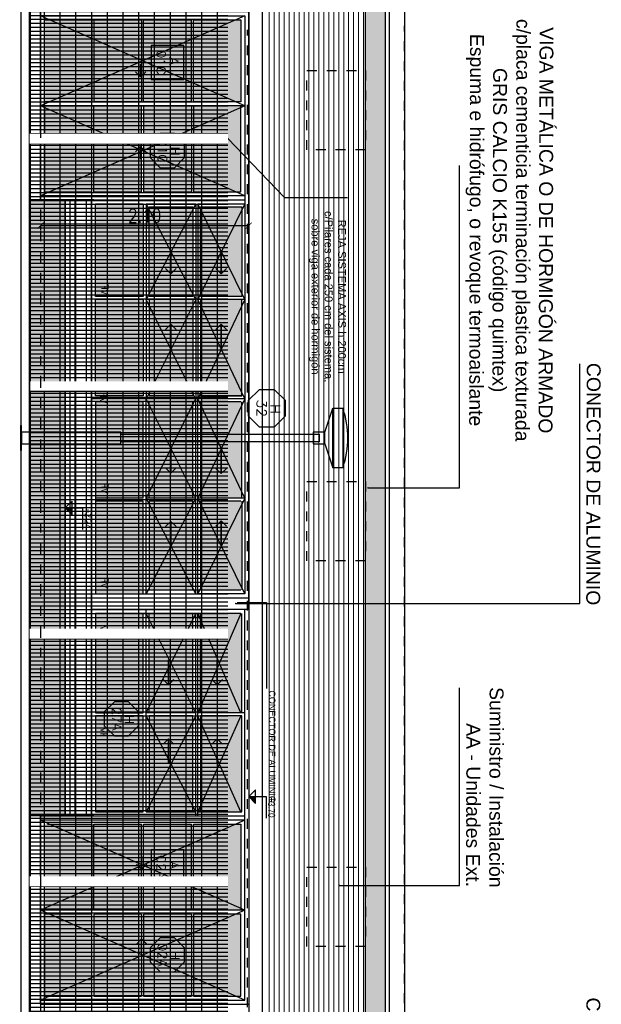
# Model space of a CAD drawing. Header units: millimetres. Extents: x 4617 to 4884, y 1258 to 1784.
# Tile 142 of 256: x 4724 to 4730, y 1417 to 1427. Entities that reach past the tile are written whole.
import ezdxf
from ezdxf.enums import TextEntityAlignment as Align

# ---------------------------------------------------------------- set-up
doc = ezdxf.new("R2010")
doc.units = ezdxf.units.MM
doc.header["$LTSCALE"] = 0.4
doc.set_wipeout_variables(frame=1)
doc.header["$PDMODE"] = 3
for name, pattern in [('DASHDOT', [1, 0.5, -0.25, 0, -0.25]), ('DOT', [6.35, 0, -6.35]), ('RAYITAS', [0.375, 0.25, -0.125])]:
    doc.linetypes.add(name, pattern=pattern)
for name, color, linetype in [('00 AC - ABERTURAS ALUMINIO - HATCH', 254, 'Continuous'), ('00 AC - ABERTURAS ALUMINIO - TIPO', 3, 'Continuous'), ('00 AC - TEXTOS', 3, 'Continuous'), ('200', 6, 'Continuous'), ('200cotas50', 1, 'Continuous'), ('A ALUMINIO', 4, 'Continuous'), ('A HERRERÍA', 4, 'Continuous'), ('A MURO', 1, 'Continuous'), ('A MURO VISTO', 2, 'Continuous'), ('A PROYECCION', 8, 'Continuous'), ('Hatch 354', 254, 'Continuous'), ('Hatch Ladrillo Visto', 32, 'Continuous'), ('TXT', 3, 'Continuous'), ('TXT COTA', 3, 'Continuous'), ('TXT TERMINACIONES', 3, 'Continuous')]:
    doc.layers.add(name, color=color, linetype=linetype)
doc.layers.add('04 gris', color=252, linetype='Continuous', lineweight=13)
doc.styles.add('arial', font='arial.ttf')
doc.styles.add('ARIAL 0.0014', font='arial.ttf', dxfattribs={"height": 0.0014})
doc.styles.add('ARIAL NARROW', font='ARIALN.TTF')
doc.styles.add('ROMANS', font='romans', dxfattribs={"height": 2})
doc.styles.add('SaAS simplex', font='simplex.shx', dxfattribs={"width": 0.8})
doc.styles.get("Standard").update_dxf_attribs({"font": 'arial.ttf'})
doc.dimstyles.new('COTAS 125', dxfattribs={"dimscale": 0.01, "dimtxt": 15, "dimasz": 8, "dimexe": 5, "dimexo": 20, "dimgap": 10, "dimtad": 0, "dimzin": 9, "dimdsep": 46, "dimtxsty": 'SaAS simplex', "dimblk": 'OBLIQUE', "dimcen": 0, "dimclrd": 8, "dimclre": 8, "dimclrt": 256, "dimadec": 1, "dimazin": 0, "dimtfac": 1, "dimtmove": 2, "dimatfit": 3, "dimldrblk": 'OBLIQUE', "dimfxl": 10, "dimlwd": -1, "dimlwe": -1, "dimarcsym": 0})
doc.dimstyles.new('COTAS 75', dxfattribs={"dimscale": 0.01, "dimtxt": 12, "dimasz": 6, "dimexe": 5, "dimexo": 20, "dimgap": 5, "dimtad": 1, "dimzin": 1, "dimdsep": 46, "dimtxsty": 'SaAS simplex', "dimblk": 'ARCHTICK', "dimcen": 0, "dimclrd": 8, "dimclre": 8, "dimclrt": 256, "dimadec": 1, "dimazin": 0, "dimtfac": 1, "dimtix": 1, "dimtmove": 2, "dimatfit": 3, "dimldrblk": 'OBLIQUE', "dimfxl": 8, "dimfxlon": 1, "dimlwd": -1, "dimlwe": -1, "dimarcsym": 0})

# ---------------------------------------------------------------- blocks, each defined once
blk = doc.blocks.new('A01 c')
at = {"layer": 'Hatch 354'}
h = blk.add_hatch(color=256, dxfattribs=at)
h.dxf.hatch_style = 1
h.paths.add_polyline_path([(0.4814, 1.035), (1.4132, 1.035), (1.4132, 0.555), (0.4814, 0.555)])
h.paths.add_polyline_path([(0.5214, 1.535), (1.4132, 1.535), (1.4132, 1.095), (0.5214, 1.095)])
h.paths.add_polyline_path([(0.5214, 2.03), (1.4132, 2.03), (1.4132, 1.615), (0.5214, 1.615)])
h.paths.add_polyline_path([(1.4432, 2.03), (2.4159, 2.03), (2.4159, 1.615), (1.4432, 1.615)])
h.paths.add_polyline_path([(1.4432, 1.535), (2.4159, 1.5349), (2.4159, 1.0949), (1.4432, 1.095)])
h.paths.add_polyline_path([(1.4432, 1.035), (2.4159, 1.035), (2.4159, 0.555), (1.4432, 0.555)])
h = blk.add_hatch(color=256, dxfattribs=at)
h.dxf.hatch_style = 1
h.paths.add_polyline_path([(2.4759, 2.03), (3.4485, 2.03), (3.4485, 1.615), (2.4759, 1.615)])
h.paths.add_polyline_path([(3.4785, 2.03), (4.3812, 2.03), (4.3812, 1.615), (3.4785, 1.615)])
h.paths.add_polyline_path([(3.4785, 1.535), (4.3812, 1.535), (4.3812, 1.095), (3.4785, 1.095)])
h.paths.add_polyline_path([(2.4759, 1.535), (3.4485, 1.535), (3.4485, 1.095), (2.4759, 1.095)])
h.paths.add_polyline_path([(2.4759, 1.035), (3.4485, 1.035), (3.4485, 0.555), (2.4759, 0.555)])
h.paths.add_polyline_path([(3.4785, 1.035), (4.4112, 1.035), (4.4112, 0.555), (3.4785, 0.555)])
h = blk.add_hatch(color=256, dxfattribs=at)
h.dxf.hatch_style = 1
h.paths.add_polyline_path([(5.4412, 2.02), (6.268, 2.02), (6.268, 1.5425), (5.4412, 1.5425)])
h.paths.add_polyline_path([(4.5344, 2.02), (5.4012, 2.02), (5.4012, 1.5425), (4.5344, 1.5425)])
h.paths.add_polyline_path([(4.5344, 1.5225), (5.4012, 1.5225), (5.4012, 1.04), (4.5344, 1.04)])
h.paths.add_polyline_path([(5.4412, 1.5225), (6.268, 1.5225), (6.268, 1.04), (5.4412, 1.04)])
h.paths.add_polyline_path([(5.4412, 1.02), (6.268, 1.02), (6.268, 0.5375), (5.4412, 0.5375)])
h.paths.add_polyline_path([(4.5344, 1.02), (5.4012, 1.02), (5.4012, 0.5375), (4.5344, 0.5375)])
h.paths.add_polyline_path([(4.5344, 0.5175), (5.4012, 0.5175), (5.4012, 0.04), (4.5344, 0.04)])
h.paths.add_polyline_path([(5.4412, 0.5175), (6.268, 0.5175), (6.268, 0.4815), (6.268, 0.04), (5.4412, 0.04)])
at = {"layer": 'A ALUMINIO'}
for p, q in [((0.3205, 2.1), (0.3205, 0.515)), ((0.3205, 2.1), (6.3513, 2.1)), ((6.3513, 0), (6.3513, 2.1)), ((0.4813, 2.06), (0.4813, 1.585)), ((4.4944, 2.06), (0.4813, 2.06)), ((1.4132, 2.03), (0.5214, 2.03)), ((0.5214, 1.615), (0.5214, 2.02)), ((1.4432, 2.06), (1.4432, 1.585)), ((1.4432, 2.03), (2.4159, 2.03)), ((2.4159, 2.02), (2.4159, 1.615)), ((2.4459, 2.06), (2.4459, 0.515)), ((2.4759, 2.02), (2.4759, 1.615)), ((3.4485, 2.06), (3.4485, 1.585)), ((4.4112, 1.585), (4.4112, 2.06)), ((4.5344, 1.5425), (4.5344, 2.02)), ((4.5344, 2.02), (5.4012, 2.02)), ((5.4012, 2.06), (5.4012, 0)), ((2.4159, 1.615), (1.4432, 1.615)), ((0.4813, 1.585), (2.4459, 1.585)), ((1.4432, 1.585), (2.4159, 1.585)), ((1.4432, 1.565), (1.4432, 1.065)), ((1.4432, 1.535), (2.4159, 1.535)), ((2.4159, 1.5348), (2.4159, 1.095)), ((4.4112, 1.585), (2.4459, 1.585)), ((4.4112, 1.565), (2.4459, 1.565)), ((3.4485, 1.585), (2.4759, 1.585)), ((3.4485, 1.535), (2.4759, 1.535)), ((2.4759, 1.5348), (2.4759, 1.095)), ((3.4485, 1.565), (3.4485, 1.065)), ((4.4112, 1.065), (4.4112, 1.565)), ((5.4012, 1.5425), (4.5344, 1.5425)), ((5.4012, 1.5225), (4.5344, 1.5225)), ((5.4412, 1.5225), (6.268, 1.5225)), ((1.4432, 1.095), (2.4159, 1.095)), ((3.4485, 1.095), (2.4759, 1.095)), ((0.4814, 1.065), (2.4459, 1.065)), ((0.4814, 1.035), (1.4132, 1.035)), ((1.4132, 1.035), (1.4132, 0.555)), ((1.4432, 1.035), (2.4159, 1.035)), ((1.4432, 1.035), (1.4432, 0.555)), ((4.4112, 1.065), (2.4459, 1.065)), ((3.4485, 1.035), (2.4759, 1.035)), ((2.4759, 1.0048), (2.4759, 0.6223)), ((3.4485, 1.035), (3.4485, 0.555)), ((4.4112, 1.035), (3.4785, 1.035)), ((3.4785, 1.035), (3.4785, 0.555)), ((5.4012, 1.04), (4.5344, 1.04)), ((5.4412, 1.04), (6.268, 1.04)), ((6.3513, 1.05), (6.3513, 0)), ((0.3205, 0.515), (4.4512, 0.515)), ((6.268, 0.5175), (6.268, 0.5404))]:
    blk.add_line(p, q, dxfattribs=at)
for points in [[(0.4405, 2.1), (0.3205, 2.1), (0.3205, 0.515), (0.4405, 0.515)], [(3.4485, 1.615), (2.4759, 1.615), (2.4759, 2.03), (3.4485, 2.03)], [(4.3812, 2.03), (3.4785, 2.03), (3.4785, 1.615), (4.3812, 1.615)], [(6.268, 1.5525), (6.268, 2.02), (5.4412, 2.02), (5.4412, 1.5425), (6.268, 1.5425)], [(6.268, 0.5175), (5.4412, 0.5175), (5.4412, 0.04), (6.268, 0.04), (6.268, 0.5104)]]:
    blk.add_lwpolyline(points, close=True, dxfattribs=at)
for points in [[(1.4132, 2.02), (1.4132, 1.615), (0.5214, 1.615)], [(4.4112, 1.585), (4.4112, 2.02)], [(6.3513, 0), (4.4512, 0), (4.4512, 2.06)], [(6.308, 0), (6.308, 2.06), (4.4944, 2.06), (4.4944, 0)], [(0.4814, 1.065), (0.4814, 1.565), (2.4459, 1.565)], [(1.4132, 1.535), (1.4132, 1.095), (0.5214, 1.095), (0.5214, 1.535), (1.4132, 1.535)], [(3.4785, 1.535), (3.4785, 1.095), (4.3812, 1.095), (4.3812, 1.535), (3.4785, 1.535)], [(4.5344, 1.04), (4.5344, 1.5225)], [(5.4412, 1.5225), (5.4412, 1.04)], [(6.268, 1.04), (6.268, 1.5225)], [(2.4159, 1.035), (2.4159, 0.555), (0.4814, 0.555), (0.4814, 1.035)], [(2.4759, 1.035), (2.4759, 0.555), (3.4485, 0.555)], [(3.4785, 0.555), (4.4112, 0.555), (4.4112, 1.035)], [(4.5344, 0.5404), (4.5344, 1.02), (5.4012, 1.02)], [(6.268, 0.5404), (6.268, 1.02), (5.4412, 1.02), (5.4412, 0.5404)], [(4.5344, 0.5375), (5.4012, 0.5375)], [(5.4012, 0.04), (4.5344, 0.04), (4.5344, 0.5175), (5.4012, 0.5175)], [(6.268, 0.5375), (5.4412, 0.5375)]]:
    blk.add_lwpolyline(points, dxfattribs=at)
at = {"layer": 'A PROYECCION'}
for p, q in [((1.4432, 2.06), (0.4813, 1.585)), ((0.4813, 2.06), (1.4432, 1.585)), ((1.4432, 2.06), (2.4459, 1.585)), ((2.4459, 2.06), (1.4432, 1.585)), ((3.4485, 2.06), (2.4459, 1.585)), ((2.4459, 2.06), (3.4485, 1.585)), ((3.4485, 2.06), (4.4112, 1.585)), ((4.4112, 2.06), (3.4485, 1.585)), ((5.4012, 2.06), (4.4944, 0)), ((4.4944, 2.06), (5.4012, 0)), ((6.308, 2.06), (5.4012, 0)), ((5.4012, 2.06), (6.308, 0)), ((0.4814, 1.565), (1.4432, 1.065)), ((1.4432, 1.5649), (0.4814, 1.065)), ((1.4432, 1.5651), (2.4459, 1.065)), ((2.4459, 1.5648), (1.4432, 1.065)), ((3.4485, 1.5652), (2.4459, 1.065)), ((2.4459, 1.5648), (3.4485, 1.065)), ((4.4112, 1.565), (3.4485, 1.065)), ((3.4486, 1.5649), (4.4112, 1.065))]:
    blk.add_line(p, q, dxfattribs=at)
for points in [[(1.162, 1.8756), (1.2151, 1.8225), (0.9623, 1.8225), (1.2151, 1.8225), (1.162, 1.7694)], [(1.7448, 1.8756), (1.6917, 1.8225), (1.9445, 1.8225), (1.6917, 1.8225), (1.7448, 1.7694)], [(3.1465, 1.8756), (3.1996, 1.8225), (2.9468, 1.8225), (3.1996, 1.8225), (3.1465, 1.7694)], [(3.7602, 1.8756), (3.7071, 1.8225), (3.9299, 1.8225), (3.7071, 1.8225), (3.7602, 1.7694)], [(1.1577, 1.3681), (1.2108, 1.315), (0.958, 1.315), (1.2108, 1.315), (1.1577, 1.2619)], [(1.7491, 1.3681), (1.696, 1.315), (1.9488, 1.315), (1.696, 1.315), (1.7491, 1.2619)], [(3.1465, 1.3682), (3.1996, 1.3151), (2.9468, 1.3151), (3.1996, 1.3151), (3.1465, 1.262)], [(3.7602, 1.368), (3.7071, 1.3149), (3.9299, 1.3149), (3.7071, 1.3149), (3.7602, 1.2618)], [(4.9368, 1.0631), (4.9899, 1.01), (4.8624, 1.01), (4.9899, 1.01), (4.9368, 0.9569)], [(5.745, 1.0631), (5.6919, 1.01), (5.8194, 1.01), (5.6919, 1.01), (5.745, 0.9569)]]:
    blk.add_lwpolyline(points, dxfattribs=at)
at = {"layer": 'TXT TERMINACIONES', "color": 252, "char_height": 0.067839, "attachment_point": 9}
for insert in [(0.641, 0.614), (1.5961, 0.6138), (2.5073, 0.6026), (3.6007, 0.6138)]:
    blk.add_mtext('{\\Fromans|c0;VF}', dxfattribs=dict(at, insert=insert))
blk = doc.blocks.new('AL 02 b f')
at = {"layer": 'Hatch 354'}
h = blk.add_hatch(color=256, dxfattribs=at)
h.dxf.hatch_style = 1
h.paths.add_polyline_path([(0.9068, 2.0241), (0.08, 2.0241), (0.08, 1.5466), (0.9068, 1.5466)])
h.paths.add_polyline_path([(1.8136, 2.0241), (0.9468, 2.0241), (0.9468, 1.5466), (1.8136, 1.5466)])
h.paths.add_polyline_path([(1.8136, 1.5266), (0.9468, 1.5266), (0.9468, 1.0441), (1.8136, 1.0441)])
h.paths.add_polyline_path([(0.9068, 1.5266), (0.08, 1.5266), (0.08, 1.0441), (0.9068, 1.0441)])
h.paths.add_polyline_path([(0.9068, 1.0241), (0.08, 1.0241), (0.08, 0.5416), (0.9068, 0.5416)])
h.paths.add_polyline_path([(1.8136, 1.0241), (0.9468, 1.0241), (0.9468, 0.5416), (1.8136, 0.5416)])
h.paths.add_polyline_path([(1.8136, 0.5216), (0.9468, 0.5216), (0.9468, 0.0441), (1.8136, 0.0441)])
h.paths.add_polyline_path([(0.9068, 0.5216), (0.08, 0.5216), (0.08, 0.0441), (0.9068, 0.0441)])
h.paths.add_polyline_path([(2.9068, 1.0391), (1.9368, 1.0391), (1.9368, 0.5591), (2.9068, 0.5591)])
h.paths.add_polyline_path([(3.9366, 1.0389), (2.9368, 1.0391), (2.9368, 0.5591), (3.9366, 0.5591)])
h.paths.add_polyline_path([(3.9366, 1.5391), (2.9368, 1.5391), (2.9368, 1.0991), (3.9365, 1.0991)])
h.paths.add_polyline_path([(2.9068, 1.5391), (1.9368, 1.5391), (1.9368, 1.0991), (2.9068, 1.0991)])
h.paths.add_polyline_path([(2.9068, 2.0341), (1.9368, 2.0341), (1.9368, 1.6191), (2.9068, 1.6191)])
h.paths.add_polyline_path([(3.9366, 2.0341), (3.0346, 2.0341), (2.9368, 2.0341), (2.9368, 1.6189), (3.9366, 1.6189)])
at = {"layer": 'A ALUMINIO'}
for p, q in [((1.8969, 2.1041), (-0.0033, 2.1041)), ((3.9767, 2.1041), (-0.0033, 2.1041)), ((3.9766, 2.1041), (-0.0033, 2.1041)), ((-0.0033, 0.0041), (-0.0033, 2.1041)), ((3.9767, 2.1041), (3.9767, 0.5191)), ((0.9468, 2.0641), (0.9468, 0.0041)), ((1.8136, 2.0241), (0.9468, 2.0241)), ((1.8136, 1.5466), (1.8136, 2.0241)), ((1.8536, 2.0641), (3.9766, 2.0641)), ((1.9368, 1.5891), (1.9368, 2.0241)), ((2.9368, 2.0641), (2.9368, 1.5891)), ((2.9368, 2.0341), (3.9366, 2.0341)), ((3.9366, 2.0241), (3.9366, 1.5391)), ((1.8968, 1.5891), (3.9366, 1.5891)), ((2.9368, 1.6189), (3.9366, 1.6189)), ((0.9068, 1.5266), (0.08, 1.5266)), ((0.9468, 1.5466), (1.8136, 1.5466)), ((0.9468, 1.5266), (1.8136, 1.5266)), ((1.8968, 1.5691), (3.9366, 1.5691)), ((1.9368, 1.0691), (1.9368, 1.5691)), ((2.9368, 1.5691), (2.9368, 1.0691)), ((2.9368, 1.5391), (3.9366, 1.5391)), ((3.9366, 1.5391), (3.9365, 1.0389)), ((2.9368, 1.0991), (3.9366, 1.0991)), ((0.9068, 1.0241), (0.08, 1.0241)), ((0.9468, 1.0241), (1.8136, 1.0241)), ((1.9368, 1.0691), (3.9766, 1.0691)), ((1.9368, 1.0391), (2.9068, 1.0391)), ((2.9368, 1.0391), (3.9366, 1.0389)), ((3.9766, 0.5191), (1.8968, 0.5191)), ((1.8969, 0.0041), (-0.0033, 0.0041)), ((0.9468, 0.0441), (1.8136, 0.0441))]:
    blk.add_line(p, q, dxfattribs=at)
for points in [[(0.04, 0.0041), (0.04, 2.0641), (1.8536, 2.0641), (1.8536, 0.0041)], [(1.8968, 0.0041), (1.8968, 2.0641)], [(1.9368, 1.5891), (1.9368, 2.0241)], [(0.9068, 1.5266), (0.9068, 1.0441), (0.08, 1.0441), (0.08, 1.5266)], [(0.9468, 1.0441), (1.8136, 1.0441), (1.8136, 1.5266)], [(2.9068, 1.5391), (2.9068, 1.0991), (1.9368, 1.0991), (1.9368, 1.5391), (2.9068, 1.5391)], [(0.9068, 1.0241), (0.9068, 0.5416), (0.08, 0.5416), (0.08, 1.0241)], [(0.9468, 0.5416), (1.8136, 0.5416), (1.8136, 1.0241)], [(2.9068, 1.0391), (2.9068, 0.5591), (1.9368, 0.5591), (1.9368, 1.0391)], [(3.9366, 1.0389), (3.9366, 0.5592), (2.9368, 0.559), (2.9368, 1.0391)], [(1.8136, 0.0741), (1.8136, 0.5216), (0.9468, 0.5216)]]:
    blk.add_lwpolyline(points, dxfattribs=at)
for points in [[(0.08, 1.5566), (0.08, 2.0241), (0.9068, 2.0241), (0.9068, 1.5466), (0.08, 1.5466)], [(2.9068, 2.0341), (2.9068, 1.6191), (1.9368, 1.6191), (1.9368, 2.0341)], [(0.08, 0.5216), (0.9068, 0.5216), (0.9068, 0.0441), (0.08, 0.0441)]]:
    blk.add_lwpolyline(points, close=True, dxfattribs=at)
at = {"layer": 'A PROYECCION'}
for p, q in [((0.04, 2.0641), (0.9468, 0.0041)), ((0.9468, 2.0641), (0.04, 0.0041)), ((0.9468, 2.0641), (1.8536, 0.0041)), ((1.8536, 2.0641), (0.9468, 0.0041)), ((2.9068, 2.0241), (1.9368, 1.5891)), ((1.9368, 2.0241), (2.9068, 1.5891)), ((2.9368, 2.0241), (3.9366, 1.5891)), ((3.9366, 2.0241), (2.9368, 1.5891)), ((1.9368, 1.5691), (2.9068, 1.0691)), ((2.9068, 1.569), (1.9368, 1.0691)), ((2.9368, 1.569), (3.9366, 1.0691)), ((3.9366, 1.5691), (2.9417, 1.0691))]:
    blk.add_line(p, q, dxfattribs=at)
for points in [[(2.6215, 1.8384), (2.6746, 1.7853), (2.4218, 1.7853), (2.6746, 1.7853), (2.6215, 1.7323)], [(3.2719, 1.8384), (3.2188, 1.7853), (3.4716, 1.7853), (3.2188, 1.7853), (3.2719, 1.7323)], [(2.6213, 1.3484), (2.6744, 1.2953), (2.4216, 1.2953), (2.6744, 1.2953), (2.6213, 1.2423)], [(3.2721, 1.3484), (3.219, 1.2953), (3.4718, 1.2953), (3.219, 1.2953), (3.2721, 1.2423)], [(0.603, 1.0772), (0.6561, 1.0241), (0.5286, 1.0241), (0.6561, 1.0241), (0.603, 0.971)], [(1.4111, 1.0772), (1.358, 1.0241), (1.4856, 1.0241), (1.358, 1.0241), (1.4111, 0.971)]]:
    blk.add_lwpolyline(points, dxfattribs=at)
blk = doc.blocks.new('_ArchTick')
at = {"color": 0, "linetype": 'ByBlock', "const_width": 0.15}
blk.add_lwpolyline([(-0.5, -0.5), (0.5, 0.5)], dxfattribs=at)
blk = doc.blocks.new('*D556')
at = {"layer": 'Defpoints', "color": 0, "transparency": 16777216}
for p in [(4724.2339, 1425.5794), (4726.3339, 1425.5794), (4726.3339, 1425.3208)]:
    blk.add_point(p, dxfattribs=at)
at = {"layer": 'TXT COTA', "color": 8, "transparency": 16777216}
for p, q in [((4724.2339, 1425.3208), (4724.2339, 1425.2708)), ((4724.2339, 1425.3208), (4726.3339, 1425.3208)), ((4726.3339, 1425.3208), (4726.3339, 1425.2708))]:
    blk.add_line(p, q, dxfattribs=at)
at = {"layer": 'TXT COTA', "color": 8, "transparency": 16777216, "xscale": 0.06, "yscale": 0.06, "zscale": 0.06, "rotation": 180}
blk.add_blockref('_ArchTick', (4724.2339, 1425.3208), dxfattribs=at)
at = {"layer": 'TXT COTA', "color": 8, "transparency": 16777216, "xscale": 0.06, "yscale": 0.06, "zscale": 0.06}
blk.add_blockref('_ArchTick', (4726.3339, 1425.3208), dxfattribs=at)
at = {"layer": 'TXT COTA', "transparency": 16777216, "insert": (4725.2839, 1425.4208), "char_height": 0.14, "attachment_point": 5, "style": 'SaAS simplex'}
blk.add_mtext('2.10', dxfattribs=at)
blk = doc.blocks.new('_Oblique')
at = {"layer": 'TXT COTA', "color": 0, "lineweight": -2}
blk.add_line((-0.5, -0.5), (0.5, 0.5), dxfattribs=at)
blk = doc.blocks.new('Nivel corte')
at = {"color": 0}
for p, q in [((0, 0.2), (0.25, 0.2)), ((0, 0), (0, 0.2)), ((0.078, 0.078), (-0.078, 0.078)), ((0, 0), (-0.078, 0.078)), ((0, 0), (0.078, 0.078))]:
    blk.add_line(p, q, dxfattribs=at)
blk.add_solid([(0, 0), (0.078, 0.078), (0, 0.078), (0.078, 0.078)], dxfattribs=at)
at = {"color": 0, "style": 'ARIAL NARROW', "flags": 4}
blk.add_attdef('NIVEL', text='', height=0.08, dxfattribs=at).set_placement((0.125, 0.2), align=Align.BOTTOM_CENTER)
blk = doc.blocks.new('AXIS 2')
at = {"layer": 'A HERRERÍA'}
h = blk.add_hatch(dxfattribs=at)
h.set_pattern_fill('GRATE', color=254, scale=0.05, angle=180)
h.set_pattern_definition([(90, (221.17776, 192.91385), (-0.0396875, 2e-17), []), (180, (221.17776, 192.91385), (-1e-16, -0.15875), [])])
h.paths.add_polyline_path([(368.218, 149.751), (368.2182, 148.2675), (368.2182, 149.7207)], flags=16)
h.paths.add_polyline_path([(368.2186, 147.8057), (368.2182, 149.8057), (365.8217, 149.8057), (365.822, 147.8057)])
blk.add_lwpolyline([(365.722, 147.8057), (365.822, 147.8057), (365.822, 149.8057)], dxfattribs=at)
at = {"ltscale": 0.001}
blk.add_wipeout([(368.2186, 149.8057), (368.2186, 147.8057), (368.3186, 147.8057), (368.3186, 149.8057)], dxfattribs=at).dxf.layer = 'A HERRERÍA'
blk = doc.blocks.new('*U468')
at = {"color": 0, "linetype": 'ByBlock'}
blk.add_lwpolyline([(-0.287, -0.195), (0.287, -0.195), (0.287, 0.354), (-0.287, 0.354)], close=True, dxfattribs=at)
at = {"color": 0, "linetype": 'ByBlock', "style": 'ROMANS', "width": 1.1}
blk.add_text('A', height=0.15, dxfattribs=at).set_placement((-0.088, 0.112))
at = {"color": 0, "linetype": 'ByBlock', "style": 'ROMANS', "width": 1.05}
blk.add_attdef('NRO', text='', height=0.15, dxfattribs=at).set_placement((0, -0.027), align=Align.MIDDLE)
blk = doc.blocks.new('*U575')
at = {"color": 0, "linetype": 'ByBlock', "ltscale": 0.1}
blk.add_lwpolyline([(0, 0.344), (0.119, 0.344), (0.288, 0.175), (0.288, -0.064), (0.119, -0.233), (0, -0.233), (-0.119, -0.233), (-0.288, -0.064), (-0.288, 0.175), (-0.119, 0.344)], close=True, dxfattribs=at)
at = {"color": 0, "style": 'ROMANS', "width": 1.1}
blk.add_text('H', height=0.15, dxfattribs=at).set_placement((-0.088, 0.112))
at = {"color": 0, "linetype": 'ByBlock', "style": 'ROMANS', "width": 1.05}
blk.add_attdef('NRO', text='', height=0.15, dxfattribs=at).set_placement((0, -0.027), align=Align.MIDDLE)
blk = doc.blocks.new('A$C4B2F62BB')
at = {"layer": 'A HERRERÍA'}
for p, q in [((0.24, 3.07), (0, 3.15)), ((0.36, 3.07), (0.6, 3.15))]:
    blk.add_line(p, q, dxfattribs=at)
for points in [[(0, 3.25), (0.6, 3.25), (0.6, 3.15), (0, 3.15)], [(0.24, 2.95), (0.36, 2.95), (0.36, 3.07), (0.24, 3.07)], [(0.24, 0.01), (0.36, 0.01), (0.36, 1.01), (0.24, 1.01)], [(0.175, 0), (0.425, 0), (0.425, 0.01), (0.175, 0.01)]]:
    blk.add_lwpolyline(points, close=True, dxfattribs=at)
blk.add_lwpolyline([(0.26, 1.01), (0.26, 3.01), (0.34, 3.01), (0.34, 1.01)], dxfattribs=at)
blk.add_arc((0.3, 2.375), 0.925, 71.07536, 108.92464, dxfattribs=at)

msp = doc.modelspace()

# ---------------------------------------------------------------- hatches: boundary and pattern name
at = {"layer": 'A MURO VISTO', "ltscale": 0.001}
h = msp.add_hatch(color=252, dxfattribs=at)
h.dxf.hatch_style = 1
h.paths.add_polyline_path([(4727.5105, 1395.9383), (4727.5105, 1429.8494), (4727.7105, 1429.8494), (4727.7105, 1395.9383)])
at = {"layer": 'A MURO VISTO'}
h = msp.add_hatch(color=253, dxfattribs=at)
h.dxf.hatch_style = 1
h.paths.add_polyline_path([(4724.4839, 1425.5795), (4724.4839, 1419.3688), (4724.134, 1419.3688), (4724.134, 1425.5795)])
at = {"layer": 'Hatch Ladrillo Visto', "lineweight": 13}
h = msp.add_hatch(dxfattribs=at)
h.set_pattern_fill('_USER', color=256, scale=0.05, angle=990, pattern_type=0)
h.set_pattern_definition([(270, (4747.691375, 1451.45255), (0.05, -9e-17), [])])
h.paths.add_polyline_path([(4727.4979, 1429.8988), (4727.4979, 1429.5718), (4727.4979, 1427.5098), (4727.4979, 1421.1873), (4727.4979, 1411.1941), (4727.4979, 1406.8791), (4727.4979, 1404.7241), (4727.4979, 1402.6041), (4727.4979, 1400.4491), (4727.4979, 1396.2191), (4727.4979, 1395.8881), (4726.4739, 1395.8881), (4726.4739, 1396.1881), (4726.3379, 1396.1881), (4726.3779, 1396.1881), (4726.5012, 1396.1881), (4726.5179, 1396.1881), (4726.5179, 1429.5988), (4726.4934, 1429.5988), (4724.1771, 1429.6012), (4724.1713, 1429.9045)])
h.paths.add_polyline_path([(4725.991, 1429.5988), (4726.2848, 1429.5988), (4726.2848, 1429.6013), (4725.991, 1429.6013)], flags=17)

# ---------------------------------------------------------------- linework, layer by layer
at = {"layer": '04 gris'}
for p, q in [((4726.3339, 1396.1887), (4726.3339, 1429.5975)), ((4726.3339, 1396.1887), (4726.3339, 1429.5975)), ((4726.3396, 1396.1887), (4726.3396, 1429.5975)), ((4726.4683, 1396.1887, -10), (4726.4683, 1429.5975, -10)), ((4726.4739, 1396.1887), (4726.4739, 1429.5975)), ((4726.4739, 1396.1887), (4726.4739, 1429.5975))]:
    msp.add_line(p, q, dxfattribs=at)
at = {"layer": 'A ALUMINIO'}
msp.add_lwpolyline([(4726.3339, 1421.5686), (4726.3339, 1421.4486), (4724.7489, 1421.4486), (4724.7489, 1421.5686)], close=True, dxfattribs=at)
at = {"layer": 'A MURO'}
msp.add_lwpolyline([(4724.0339, 1429.8994), (4724.0339, 1395.8887), (4724.1339, 1395.8887), (4724.1339, 1429.8994)], close=True, dxfattribs=at)
at = {"layer": 'A MURO VISTO', "color": 2}
for p, q in [((4724.2339, 1425.5794), (4724.2339, 1427.4794)), ((4724.4839, 1419.3688), (4724.4839, 1425.5795)), ((4724.5339, 1419.3688), (4724.5339, 1425.5795)), ((4724.5839, 1419.3688), (4724.5839, 1425.5795))]:
    msp.add_line(p, q, dxfattribs=at)
at = {"layer": 'A MURO VISTO'}
for p, q in [((4724.7714, 1425.5795), (4724.1339, 1425.5795)), ((4724.6989, 1419.369), (4724.6989, 1425.5797)), ((4724.7489, 1419.369), (4724.7489, 1425.5797))]:
    msp.add_line(p, q, dxfattribs=at)
at = {"layer": 'A MURO VISTO', "color": 1}
msp.add_lwpolyline([(4727.7546, 1395.592), (4727.7546, 1430.2028), (4727.9039, 1430.2028), (4727.9039, 1395.592)], close=True, dxfattribs=at)
at = {"layer": 'A MURO VISTO'}
msp.add_lwpolyline([(4724.0239, 1395.8887), (4724.0239, 1413.6651), (4724.1239, 1413.6651), (4724.1239, 1429.9994)], dxfattribs=at)
msp.add_lwpolyline([(4727.5105, 1395.9383), (4727.5105, 1429.8494), (4727.7105, 1429.8494), (4727.7105, 1395.9383)], close=True, dxfattribs=at)
at = {"layer": 'A MURO VISTO', "ltscale": 0.001}
msp.add_lwpolyline([(4724.4839, 1425.5795), (4724.4839, 1419.3688), (4724.134, 1419.3688), (4724.134, 1425.5795)], close=True, dxfattribs=at)
at = {"layer": 'A PROYECCION', "linetype": 'RAYITAS'}
for points in [[(4726.9205, 1426.0838), (4726.9205, 1426.8838), (4727.5105, 1426.8838), (4727.5105, 1426.0838)], [(4726.9205, 1421.9392), (4726.9205, 1422.7392), (4727.5105, 1422.7392), (4727.5105, 1421.9392)], [(4726.9205, 1418.0521), (4726.9205, 1418.8521), (4727.5105, 1418.8521), (4727.5105, 1418.0521)]]:
    msp.add_lwpolyline(points, close=True, dxfattribs=at)
at = {"layer": 'TXT', "color": 253, "linetype": 'DOT', "ltscale": 0.01}
for p, q in [((4726.3224, 1387.2383), (4726.3224, 1427.296)), ((4727.9039, 1387.2794), (4727.9039, 1427.3371))]:
    msp.add_line(p, q, dxfattribs=at)
at = {"layer": 'TXT', "color": 254, "ltscale": 0.5}
msp.add_lwpolyline([(4726.2174, 1421.5205), (4726.5138, 1421.5205), (4726.5138, 1420.6536)], dxfattribs=at)
at = {"layer": 'TXT COTA', "color": 2}
for p, q in [((4724.7714, 1419.3688), (4724.1339, 1419.3688)), ((4724.2339, 1417.4687), (4724.2339, 1419.3688))]:
    msp.add_line(p, q, dxfattribs=at)

# ---------------------------------------------------------------- block references
at = {"layer": '00 AC - ABERTURAS ALUMINIO - HATCH', "color": 251, "rotation": 269.9999999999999}
msp.add_blockref('A$C4B2F62BB', (4724.0329, 1423.4795), dxfattribs=at)
at = {"layer": '00 AC - ABERTURAS ALUMINIO - TIPO', "xscale": 0.6, "yscale": 0.6, "zscale": 0.6, "rotation": 270.0000000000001}
for p, values in [((4725.467, 1426.9661), {'NRO': '01C'}), ((4725.467, 1418.8556), {'NRO': '02A'})]:
    msp.add_blockref('*U468', p, dxfattribs=at).add_auto_attribs(values)
at = {"layer": '00 AC - ABERTURAS ALUMINIO - TIPO'}
ref = msp.add_blockref('*U575', (4725.4793, 1426.0778, 10), dxfattribs=dict(at, xscale=-0.6, yscale=0.6, zscale=0.6, rotation=269.999999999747))
ref.add_attrib('NRO', '01C', dxfattribs={"layer": '0', "color": 0, "linetype": 'ByBlock', "height": 0.09, "rotation": 270, "style": 'ROMANS', "width": 1.05}).set_placement((4725.4631, 1426.0778, 10), align=Align.MIDDLE)
at = {"layer": '00 AC - ABERTURAS ALUMINIO - TIPO', "extrusion": (0, 0, -1)}
ref = msp.add_blockref('*U575', (-4726.4808, 1423.4792), dxfattribs=dict(at, xscale=0.65, yscale=0.65, zscale=-0.65, rotation=90.00000000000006))
ref.add_attrib('NRO', '32', dxfattribs={"layer": '0', "color": 0, "linetype": 'ByBlock', "ltscale": 0.5, "height": 0.0975, "rotation": 90, "style": 'ROMANS', "text_generation_flag": 6, "width": 1.05}).set_placement((4726.4632, 1423.4792), align=Align.MIDDLE)
at = {"layer": '00 AC - ABERTURAS ALUMINIO - TIPO'}
ref = msp.add_blockref('*U575', (4725.0169, 1420.3475), dxfattribs=dict(at, xscale=-0.6, yscale=0.6, zscale=0.6, rotation=269.999999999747))
ref.add_attrib('NRO', '27A', dxfattribs={"layer": '0', "color": 0, "linetype": 'ByBlock', "height": 0.09, "rotation": 270, "style": 'ROMANS', "width": 1.05}).set_placement((4725.0007, 1420.3475), align=Align.MIDDLE)
ref = msp.add_blockref('*U575', (4725.4793, 1417.9673, 10), dxfattribs=dict(at, xscale=-0.6, yscale=0.6, zscale=0.6, rotation=269.999999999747))
ref.add_attrib('NRO', '02A', dxfattribs={"layer": '0', "color": 0, "linetype": 'ByBlock', "height": 0.09, "rotation": 270, "style": 'ROMANS', "width": 1.05}).set_placement((4725.4631, 1417.9673, 10), align=Align.MIDDLE)
at = {"layer": '200cotas50', "xscale": 0.875, "yscale": 0.875, "zscale": 0.875, "rotation": 269.9999999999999}
for p, values in [((4724.4839, 1422.4742), {'NIVEL': '+2.24'}), ((4726.3339, 1419.5628), {'NIVEL': '+3.70'})]:
    msp.add_blockref('Nivel corte', p, dxfattribs=at).add_auto_attribs(values)
at = {"layer": 'A ALUMINIO', "xscale": -1, "rotation": 269.9999999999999}
msp.add_blockref('AL 02 b f', (4724.2298, 1417.472), dxfattribs=at)
at = {"layer": 'Hatch 354', "xscale": -1, "rotation": 269.9999999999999}
msp.add_blockref('A01 c', (4724.2339, 1421.1281), dxfattribs=at)

# ---------------------------------------------------------------- texts
at = {"layer": '00 AC - TEXTOS', "insert": (4727.0619, 1424.6048), "char_height": 0.08, "width": 1.87709, "attachment_point": 5, "rotation": 270, "style": 'arial'}
msp.add_mtext('REJA SISTEMA AXIS h:200cm\\Pc/Pilares cada 250 cm del sistema, sobre viga exterior de hormigón \\P ', dxfattribs=at)
at = {"layer": 'TXT', "ltscale": 0.3, "insert": (4726.5374, 1419.4993), "char_height": 0.065, "attachment_point": 9, "rotation": 270, "style": 'arial'}
msp.add_mtext_dynamic_manual_height_columns('CONECTOR DE ALUMINIO', width=2.025, gutter_width=0.125, heights=[0], dxfattribs=at)
at = {"layer": 'TXT TERMINACIONES', "char_height": 0.14, "rotation": 269.86677, "style": 'ARIAL 0.0014'}
for s, insert, width, attachment_point in [('VIGA METÁLICA O DE HORMIGÓN ARMADO\\Pc/placa cementicia terminación plastica texturada\\PGRIS CALCIO K155 (código quimtex)\\PEspuma e hidrófugo, o revoque termoaislante', (4728.9608, 1425.275, -20), 5.188553, 5), ('\\pi3.0168;CONECTOR DE ALUMINIO', (4729.7483, 1426.9536, -20), 5.443208, 7), ('\\pi0.32658;Suministro / Instalación\\P\\pi0.69091;AA - Unidades Ext.', (4728.5289, 1420.9945, -20), 2.326212, 7), ('\\pi3.0168;CONECTOR DE ALUMINIO', (4729.7442, 1420.5547, -20), 5.443208, 7)]:
    msp.add_mtext(s, dxfattribs=dict(at, insert=insert, width=width, attachment_point=attachment_point))
at = {"layer": 'TXT TERMINACIONES', "color": 252, "char_height": 0.067839, "attachment_point": 3, "rotation": 270}
for insert in [(4724.9062, 1421.1846), (4724.9062, 1420.1548)]:
    msp.add_mtext('{\\Fromans|c0;VF}', dxfattribs=dict(at, insert=insert))

# ---------------------------------------------------------------- dimensions: what is measured, and where the dimension line sits
at = {"layer": 'TXT COTA'}
dim = msp.add_linear_dim(base=(4726.3339, 1425.3208, 10), p1=(4724.2339, 1425.5794, 10), p2=(4726.3339, 1425.5794, 10), dimstyle='COTAS 75', override={"dimtxt": 14, "dimexo": 0, "dimgap": 3, "dimfxl": 0, "dimtfillclr": 256}, dxfattribs=at)
dim.commit()
dim.dimension.update_dxf_attribs({"geometry": '*D556', "text_midpoint": (4725.2839, 1425.4208, 10)})

# ---------------------------------------------------------------- leaders
at = {"layer": 'A HERRERÍA', "color": 254, "ltscale": 0.5}
for points in [[(4727.536, 1422.677, -20), (4728.461, 1422.677, -20), (4728.461, 1425.9258, -20)], [(4727.2475, 1418.6683, -20), (4728.461, 1418.6683, -20), (4728.461, 1420.6615, -20)]]:
    msp.add_leader(points, dimstyle='COTAS 125', override={"dimtxt": 5, "dimasz": 6, "dimldrblk": 'DotSmall'}, dxfattribs=at)
at = {"layer": 'TXT'}
for points, override in [([(4726.1239, 1426.1984), (4726.6961, 1425.6038), (4727.3294, 1425.6045)], {"dimtxt": 5, "dimasz": 6, "dimgap": 0, "dimldrblk": 'DotSmall'}), ([(4726.2029, 1421.5106, -10), (4729.6738, 1421.5105, -10), (4729.6738, 1423.9279, -10)], {"dimtxt": 5, "dimasz": 6, "dimldrblk": 'DotSmall'})]:
    msp.add_leader(points, dimstyle='COTAS 125', override=override, dxfattribs=at)

# ---------------------------------------------------------------- next in the draw order: block references
at = {"layer": 'A MURO VISTO', "rotation": 269.9999999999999}
for p in [(4576.3182, 1791.9704), (4576.3182, 1784.4804)]:
    msp.add_blockref('AXIS 2', p, dxfattribs=at)

# ---------------------------------------------------------------- next in the draw order: block references
for p in [(4576.3182, 1794.4671), (4576.3182, 1786.977)]:
    msp.add_blockref('AXIS 2', p, dxfattribs=at)

# ---------------------------------------------------------------- next in the draw order: block references
msp.add_blockref('AXIS 2', (4576.3182, 1789.4737), dxfattribs=at)

# ---------------------------------------------------------------- next in the draw order: linework, layer by layer
at = {"layer": '200', "color": 2, "linetype": 'DASHDOT', "ltscale": 0.6}
msp.add_lwpolyline([(4724.2329, 1440.1848), (4724.2329, 1376.2721)], dxfattribs=at)

doc.saveas('drawing.dxf')
